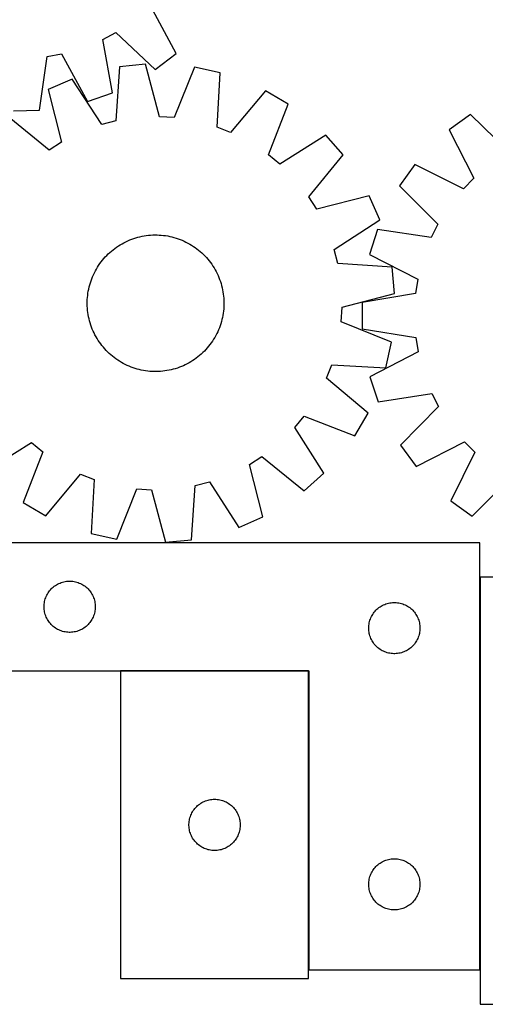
# Model space of a CAD drawing. Header units: millimetres. Extents: x 7 to 1493, y 8 to 2993.
# Tile 5 of 13: x 332 to 604, y 2113 to 2689. Entities that reach past the tile are written whole.
import ezdxf

# ---------------------------------------------------------------- set-up
doc = ezdxf.new("R2010")
doc.units = ezdxf.units.MM
doc.layers.add('COMMON', color=5, linetype='CONTINUOUS', true_color=0x0000ff)
doc.layers.add('CUT', color=7, linetype='CONTINUOUS', true_color=0x000000)

msp = doc.modelspace()

# ---------------------------------------------------------------- linework, layer by layer
at = {"layer": 'COMMON'}
for p, q in [((601.139439, 2363.023826), (601.139439, 2133.23664)), ((500.839438, 2308.13664), (390.839438, 2308.13664)), ((500.939439, 2133.23664), (500.939439, 2308.036639))]:
    msp.add_line(p, q, dxfattribs=at)
at = {"layer": 'CUT'}
for p, q in [((423.372715, 2669.529767), (408.407796, 2697.548082)), ((380.48064, 2677.867105), (388.021388, 2681.948341)), ((388.021388, 2681.948341), (411.153617, 2660.179676)), ((386.054989, 2646.59569), (380.48064, 2677.867105)), ((347.838581, 2667.77935), (356.27143, 2669.330616)), ((356.27143, 2669.330616), (371.544599, 2641.479134)), ((411.153617, 2660.179676), (423.372715, 2669.529767)), ((343.476703, 2636.315898), (347.838581, 2667.77935)), ((405.511098, 2663.271937), (390.196474, 2661.791116)), ((413.646105, 2632.566947), (405.511098, 2663.271937)), ((390.196474, 2661.791116), (388.095105, 2630.096337)), ((433.99741, 2661.54109), (422.204665, 2632.046923)), ((449.020083, 2658.216956), (433.99741, 2661.54109)), ((447.26857, 2626.50092), (449.020083, 2658.216956)), ((362.56952, 2654.634494), (348.462046, 2648.49367)), ((379.794735, 2627.946168), (362.56952, 2654.634494)), ((348.462046, 2648.49367), (356.25775, 2617.700785)), ((371.544599, 2641.479134), (386.054989, 2646.59569)), ((475.577315, 2647.768068), (455.247548, 2623.361607)), ((488.837511, 2639.964368), (475.577315, 2647.768068)), ((477.370929, 2610.341872), (488.837511, 2639.964368)), ((328.095399, 2635.933722), (343.476703, 2636.315898)), ((595.551395, 2633.952859), (583.140285, 2624.859185)), ((618.225406, 2611.70732), (595.551395, 2633.952859)), ((349.028068, 2613.090898), (324.398769, 2633.15012)), ((388.095105, 2630.096337), (379.794735, 2627.946168)), ((422.204665, 2632.046923), (413.646105, 2632.566947)), ((455.247548, 2623.361607), (447.26857, 2626.50092)), ((583.140285, 2624.859185), (597.518645, 2596.535387)), ((356.25775, 2617.700785), (349.028068, 2613.090898)), ((510.866056, 2621.820249), (483.989287, 2604.890569)), ((521.065775, 2610.300863), (510.866056, 2621.820249)), ((483.989287, 2604.890569), (477.370929, 2610.341872)), ((501.006554, 2585.671564), (521.065775, 2610.300863)), ((563.041582, 2604.598189), (554.048015, 2592.114347)), ((591.480098, 2590.44808), (563.041582, 2604.598189)), ((597.518645, 2596.535387), (591.480098, 2590.44808)), ((554.048015, 2592.114347), (576.475183, 2569.619973)), ((505.616441, 2578.441881), (501.006554, 2585.671564)), ((536.409326, 2586.237586), (505.616441, 2578.441881)), ((542.550149, 2572.130112), (536.409326, 2586.237586)), ((515.861824, 2554.904897), (542.550149, 2572.130112)), ((541.194005, 2566.634154), (536.498333, 2551.98215)), ((572.613264, 2561.964585), (541.194005, 2566.634154)), ((576.475183, 2569.619973), (572.613264, 2561.964585)), ((392.792542, 2558.848877), (393.915406, 2559.412955)), ((393.915406, 2559.412955), (395.055434, 2559.941484)), ((395.055434, 2559.941484), (396.2115, 2560.433943)), ((396.2115, 2560.433943), (397.382465, 2560.889847)), ((397.382465, 2560.889847), (398.567173, 2561.308744)), ((398.567173, 2561.308744), (399.764454, 2561.690223)), ((399.764454, 2561.690223), (400.973126, 2562.033905)), ((400.973126, 2562.033905), (402.191997, 2562.339453)), ((402.191997, 2562.339453), (403.419865, 2562.606564)), ((403.419865, 2562.606564), (404.655517, 2562.834975)), ((404.655517, 2562.834975), (405.897733, 2563.02446)), ((405.897733, 2563.02446), (407.145289, 2563.174834)), ((407.145289, 2563.174834), (408.396952, 2563.285946)), ((408.396952, 2563.285946), (409.651488, 2563.357688)), ((409.651488, 2563.357688), (410.907658, 2563.389988)), ((410.907658, 2563.389988), (412.164223, 2563.382815)), ((412.164223, 2563.382815), (413.419942, 2563.336177)), ((413.419942, 2563.336177), (414.673577, 2563.250118)), ((414.673577, 2563.250118), (415.923891, 2563.124723)), ((415.923891, 2563.124723), (417.169648, 2562.960118)), ((417.169648, 2562.960118), (418.409621, 2562.756463)), ((418.409621, 2562.756463), (419.642584, 2562.513961)), ((419.642584, 2562.513961), (420.867322, 2562.23285)), ((420.867322, 2562.23285), (422.082626, 2561.913407)), ((422.082626, 2561.913407), (423.287296, 2561.555949)), ((423.287296, 2561.555949), (424.480144, 2561.160827)), ((424.480144, 2561.160827), (425.659992, 2560.728433)), ((425.659992, 2560.728433), (426.825676, 2560.259191)), ((426.825676, 2560.259191), (427.976046, 2559.753566)), ((427.976046, 2559.753566), (429.109966, 2559.212057)), ((429.109966, 2559.212057), (430.226317, 2558.635197)), ((384.556458, 2553.130415), (385.503765, 2553.956016)), ((385.503765, 2553.956016), (386.476537, 2554.751454)), ((386.476537, 2554.751454), (387.473814, 2555.515944)), ((387.473814, 2555.515944), (388.494612, 2556.248732)), ((388.494612, 2556.248732), (389.537924, 2556.949093)), ((389.537924, 2556.949093), (390.602721, 2557.616338)), ((390.602721, 2557.616338), (391.68795, 2558.249808)), ((391.68795, 2558.249808), (392.792542, 2558.848877)), ((430.226317, 2558.635197), (431.323998, 2558.023557)), ((431.323998, 2558.023557), (432.401925, 2557.37774)), ((432.401925, 2557.37774), (433.459034, 2556.698382)), ((433.459034, 2556.698382), (434.494283, 2555.986156)), ((434.494283, 2555.986156), (435.506649, 2555.241762)), ((435.506649, 2555.241762), (436.495134, 2554.465937)), ((436.495134, 2554.465937), (437.458762, 2553.659446)), ((437.458762, 2553.659446), (438.396582, 2552.823084)), ((518.011992, 2546.604527), (515.861824, 2554.904897)), ((378.713476, 2546.578627), (379.457869, 2547.590994)), ((379.457869, 2547.590994), (380.233694, 2548.579479)), ((380.233694, 2548.579479), (381.040186, 2549.543106)), ((381.040186, 2549.543106), (381.876547, 2550.480926)), ((381.876547, 2550.480926), (382.741954, 2551.392013)), ((382.741954, 2551.392013), (383.635551, 2552.275466)), ((383.635551, 2552.275466), (384.556458, 2553.130415)), ((438.396582, 2552.823084), (439.307668, 2551.957678)), ((439.307668, 2551.957678), (440.191122, 2551.06408)), ((440.191122, 2551.06408), (441.046071, 2550.143174)), ((441.046071, 2550.143174), (441.871672, 2549.195867)), ((441.871672, 2549.195867), (442.66711, 2548.223095)), ((442.66711, 2548.223095), (443.4316, 2547.225818)), ((536.498333, 2551.98215), (564.778982, 2537.519105)), ((375.487575, 2541.19431), (376.064434, 2542.310661)), ((376.064434, 2542.310661), (376.676075, 2543.408342)), ((376.676075, 2543.408342), (377.321892, 2544.486269)), ((377.321892, 2544.486269), (378.001249, 2545.543379)), ((378.001249, 2545.543379), (378.713476, 2546.578627)), ((443.4316, 2547.225818), (444.164387, 2546.205019)), ((444.164387, 2546.205019), (444.864749, 2545.161707)), ((444.864749, 2545.161707), (445.531994, 2544.096911)), ((445.531994, 2544.096911), (446.165464, 2543.011682)), ((446.165464, 2543.011682), (446.764533, 2541.90709)), ((446.764533, 2541.90709), (447.328611, 2540.784226)), ((549.706771, 2544.503158), (518.011992, 2546.604527)), ((551.187592, 2529.188534), (549.706771, 2544.503158)), ((373.143683, 2535.371641), (373.538804, 2536.564489)), ((373.538804, 2536.564489), (373.971199, 2537.744337)), ((373.971199, 2537.744337), (374.440441, 2538.910021)), ((374.440441, 2538.910021), (374.946065, 2540.06039)), ((374.946065, 2540.06039), (375.487575, 2541.19431)), ((447.328611, 2540.784226), (447.85714, 2539.644198)), ((447.85714, 2539.644198), (448.349599, 2538.488131)), ((448.349599, 2538.488131), (448.805502, 2537.317166)), ((448.805502, 2537.317166), (449.2244, 2536.132459)), ((449.2244, 2536.132459), (449.605878, 2534.935178)), ((564.778982, 2537.519105), (563.471724, 2529.045)), ((371.739514, 2529.253993), (371.943168, 2530.493965)), ((371.943168, 2530.493965), (372.185671, 2531.726929)), ((372.185671, 2531.726929), (372.466782, 2532.951667)), ((372.466782, 2532.951667), (372.786224, 2534.166971)), ((372.786224, 2534.166971), (373.143683, 2535.371641)), ((449.605878, 2534.935178), (449.949561, 2533.726506)), ((449.949561, 2533.726506), (450.255108, 2532.507634)), ((450.255108, 2532.507634), (450.522219, 2531.279767)), ((450.522219, 2531.279767), (450.75063, 2530.044115)), ((371.316816, 2524.248567), (371.363455, 2525.504287)), ((371.363455, 2525.504287), (371.449514, 2526.757922)), ((371.449514, 2526.757922), (371.574908, 2528.008235)), ((371.574908, 2528.008235), (371.739514, 2529.253993)), ((450.75063, 2530.044115), (450.940116, 2528.801898)), ((450.940116, 2528.801898), (451.090489, 2527.554343)), ((451.090489, 2527.554343), (451.201601, 2526.30268)), ((451.201601, 2526.30268), (451.273343, 2525.048144)), ((451.273343, 2525.048144), (451.305644, 2523.791974)), ((520.482602, 2521.053527), (551.187592, 2529.188534)), ((563.471724, 2529.045), (532.147256, 2523.776939)), ((371.309644, 2522.992002), (371.316816, 2524.248567)), ((371.341944, 2521.735832), (371.309644, 2522.992002)), ((371.413686, 2520.481296), (371.341944, 2521.735832)), ((371.524798, 2519.229633), (371.413686, 2520.481296)), ((371.675171, 2517.982078), (371.524798, 2519.229633)), ((451.040379, 2518.775741), (450.875774, 2517.529983)), ((451.165773, 2520.026054), (451.040379, 2518.775741)), ((451.251832, 2521.279689), (451.165773, 2520.026054)), ((451.298471, 2522.535409), (451.251832, 2521.279689)), ((451.305644, 2523.791974), (451.298471, 2522.535409)), ((519.962579, 2512.494967), (520.482602, 2521.053527)), ((532.147256, 2523.776939), (532.209125, 2508.391013)), ((371.864657, 2516.739861), (371.675171, 2517.982078)), ((372.093068, 2515.504209), (371.864657, 2516.739861)), ((372.360179, 2514.276342), (372.093068, 2515.504209)), ((372.665727, 2513.05747), (372.360179, 2514.276342)), ((373.009409, 2511.848798), (372.665727, 2513.05747)), ((450.148505, 2513.832309), (449.829063, 2512.617005)), ((450.429617, 2515.057047), (450.148505, 2513.832309)), ((450.672119, 2516.290011), (450.429617, 2515.057047)), ((450.875774, 2517.529983), (450.672119, 2516.290011)), ((373.390887, 2510.651517), (373.009409, 2511.848798)), ((373.809785, 2509.46681), (373.390887, 2510.651517)), ((374.265688, 2508.295845), (373.809785, 2509.46681)), ((374.758148, 2507.139778), (374.265688, 2508.295845)), ((375.286677, 2505.99975), (374.758148, 2507.139778)), ((448.174847, 2507.873955), (447.669222, 2506.723586)), ((448.644088, 2509.039639), (448.174847, 2507.873955)), ((449.076483, 2510.219488), (448.644088, 2509.039639)), ((449.471605, 2511.412335), (449.076483, 2510.219488)), ((449.829063, 2512.617005), (449.471605, 2511.412335)), ((549.456746, 2500.702221), (519.962579, 2512.494967)), ((532.209125, 2508.391013), (563.574947, 2503.37504)), ((375.850754, 2504.876886), (375.286677, 2505.99975)), ((376.449824, 2503.772294), (375.850754, 2504.876886)), ((377.083293, 2502.687065), (376.449824, 2503.772294)), ((377.750538, 2501.622269), (377.083293, 2502.687065)), ((378.4509, 2500.578957), (377.750538, 2501.622269)), ((445.293395, 2502.297707), (444.614038, 2501.240597)), ((445.939213, 2503.375634), (445.293395, 2502.297707)), ((446.550853, 2504.473315), (445.939213, 2503.375634)), ((447.127712, 2505.589666), (446.550853, 2504.473315)), ((447.669222, 2506.723586), (447.127712, 2505.589666)), ((563.574947, 2503.37504), (564.950313, 2494.911723)), ((379.183688, 2499.558158), (378.4509, 2500.578957)), ((379.948177, 2498.560881), (379.183688, 2499.558158)), ((380.743615, 2497.588109), (379.948177, 2498.560881)), ((381.569216, 2496.640802), (380.743615, 2497.588109)), ((382.424165, 2495.719896), (381.569216, 2496.640802)), ((383.307619, 2494.826298), (382.424165, 2495.719896)), ((440.73874, 2496.30305), (439.873333, 2495.391964)), ((441.575102, 2497.24087), (440.73874, 2496.30305)), ((442.381593, 2498.204498), (441.575102, 2497.24087)), ((443.157418, 2499.192982), (442.381593, 2498.204498)), ((443.901811, 2500.205349), (443.157418, 2499.192982)), ((444.614038, 2501.240597), (443.901811, 2500.205349)), ((546.132611, 2485.679549), (549.456746, 2500.702221)), ((384.218705, 2493.960892), (383.307619, 2494.826298)), ((385.156525, 2493.12453), (384.218705, 2493.960892)), ((386.120153, 2492.318039), (385.156525, 2493.12453)), ((387.108638, 2491.542214), (386.120153, 2492.318039)), ((388.121004, 2490.797821), (387.108638, 2491.542214)), ((389.156253, 2490.085594), (388.121004, 2490.797821)), ((390.213363, 2489.406237), (389.156253, 2490.085594)), ((433.077363, 2489.834883), (432.012567, 2489.167638)), ((434.120675, 2490.535244), (433.077363, 2489.834883)), ((435.141473, 2491.268032), (434.120675, 2490.535244)), ((436.138751, 2492.032522), (435.141473, 2491.268032)), ((437.111523, 2492.82796), (436.138751, 2492.032522)), ((438.058829, 2493.653561), (437.111523, 2492.82796)), ((438.979736, 2494.50851), (438.058829, 2493.653561)), ((439.873333, 2495.391964), (438.979736, 2494.50851)), ((564.950313, 2494.911723), (536.786894, 2480.221706)), ((391.29129, 2488.760419), (390.213363, 2489.406237)), ((392.38897, 2488.148779), (391.29129, 2488.760419)), ((393.505321, 2487.571919), (392.38897, 2488.148779)), ((394.639241, 2487.03041), (393.505321, 2487.571919)), ((395.789611, 2486.524785), (394.639241, 2487.03041)), ((396.955295, 2486.055544), (395.789611, 2486.524785)), ((398.135143, 2485.623149), (396.955295, 2486.055544)), ((399.327991, 2485.228027), (398.135143, 2485.623149)), ((400.532661, 2484.870569), (399.327991, 2485.228027)), ((401.747965, 2484.551126), (400.532661, 2484.870569)), ((402.972703, 2484.270015), (401.747965, 2484.551126)), ((404.205667, 2484.027513), (402.972703, 2484.270015)), ((419.195422, 2484.177412), (417.959771, 2483.949001)), ((420.42329, 2484.444523), (419.195422, 2484.177412)), ((421.642161, 2484.750071), (420.42329, 2484.444523)), ((422.850834, 2485.093754), (421.642161, 2484.750071)), ((424.048114, 2485.475232), (422.850834, 2485.093754)), ((425.232822, 2485.894129), (424.048114, 2485.475232)), ((426.403787, 2486.350033), (425.232822, 2485.894129)), ((427.559854, 2486.842492), (426.403787, 2486.350033)), ((428.699882, 2487.371021), (427.559854, 2486.842492)), ((429.822746, 2487.935099), (428.699882, 2487.371021)), ((430.927337, 2488.534168), (429.822746, 2487.935099)), ((432.012567, 2489.167638), (430.927337, 2488.534168)), ((511.277263, 2479.452084), (514.416575, 2487.431062)), ((514.416575, 2487.431062), (546.132611, 2485.679549)), ((405.445639, 2483.823858), (404.205667, 2484.027513)), ((406.691397, 2483.659253), (405.445639, 2483.823858)), ((407.94171, 2483.533858), (406.691397, 2483.659253)), ((409.195345, 2483.4478), (407.94171, 2483.533858)), ((410.451064, 2483.401161), (409.195345, 2483.4478)), ((411.707629, 2483.393988), (410.451064, 2483.401161)), ((412.9638, 2483.426288), (411.707629, 2483.393988)), ((414.218335, 2483.49803), (412.9638, 2483.426288)), ((415.469999, 2483.609142), (414.218335, 2483.49803)), ((416.717554, 2483.759516), (415.469999, 2483.609142)), ((417.959771, 2483.949001), (416.717554, 2483.759516)), ((535.683724, 2459.122317), (511.277263, 2479.452084)), ((536.786894, 2480.221706), (541.600248, 2465.607939)), ((541.600248, 2465.607939), (572.980938, 2470.530038)), ((572.980938, 2470.530038), (576.904298, 2462.905956)), ((576.904298, 2462.905956), (554.65876, 2440.231945)), ((492.806224, 2450.710344), (498.257528, 2457.328703)), ((498.257528, 2457.328703), (527.880023, 2445.862121)), ((527.880023, 2445.862121), (535.683724, 2459.122317)), ((509.735905, 2423.833576), (492.806224, 2450.710344)), ((311.749232, 2424.963727), (338.626, 2441.893407)), ((338.626, 2441.893407), (345.244358, 2436.442104)), ((554.65876, 2440.231945), (563.752433, 2427.820835)), ((563.752433, 2427.820835), (592.076231, 2442.199195)), ((592.076231, 2442.199195), (598.163539, 2436.160648)), ((345.244358, 2436.442104), (333.777777, 2406.819608)), ((466.357537, 2429.083191), (473.587219, 2433.693078)), ((473.587219, 2433.693078), (498.216518, 2413.633856)), ((598.163539, 2436.160648), (584.01343, 2407.722132)), ((474.153242, 2398.290306), (466.357537, 2429.083191)), ((347.037973, 2399.015908), (367.367739, 2423.422369)), ((367.367739, 2423.422369), (375.346717, 2420.283056)), ((498.216518, 2413.633856), (509.735905, 2423.833576)), ((596.497271, 2398.728565), (618.991646, 2421.155733)), ((375.346717, 2420.283056), (373.595205, 2388.56702)), ((432.418813, 2384.99286), (434.520182, 2416.687639)), ((434.520182, 2416.687639), (442.820552, 2418.837808)), ((442.820552, 2418.837808), (460.045767, 2392.149482)), ((388.617877, 2385.242886), (400.410623, 2414.737053)), ((400.410623, 2414.737053), (408.969182, 2414.217029)), ((408.969182, 2414.217029), (417.104189, 2383.512039)), ((333.777777, 2406.819608), (347.037973, 2399.015908)), ((584.01343, 2407.722132), (596.497271, 2398.728565)), ((460.045767, 2392.149482), (474.153242, 2398.290306)), ((373.595205, 2388.56702), (388.617877, 2385.242886)), ((601.039439, 2383.23664), (301.039439, 2383.23664)), ((417.104189, 2383.512039), (432.418813, 2384.99286)), ((601.039439, 2133.23664), (601.039439, 2383.23664)), ((701.23944, 2363.023826), (601.23944, 2363.023826)), ((601.23944, 2363.023826), (601.23944, 2113.023826)), ((350.850339, 2356.74492), (351.430541, 2357.254847)), ((351.430541, 2357.254847), (352.036225, 2357.734229)), ((352.036225, 2357.734229), (352.665783, 2358.181795)), ((352.665783, 2358.181795), (353.317547, 2358.596359)), ((353.317547, 2358.596359), (353.989788, 2358.976822)), ((353.989788, 2358.976822), (354.680723, 2359.322174)), ((354.680723, 2359.322174), (355.388521, 2359.631499)), ((355.388521, 2359.631499), (356.111303, 2359.903978)), ((356.111303, 2359.903978), (356.847155, 2360.138888)), ((356.847155, 2360.138888), (357.594123, 2360.335606)), ((357.594123, 2360.335606), (358.350228, 2360.493609)), ((358.350228, 2360.493609), (359.113464, 2360.61248)), ((359.113464, 2360.61248), (359.881807, 2360.691903)), ((359.881807, 2360.691903), (360.65322, 2360.731667)), ((360.65322, 2360.731667), (361.425658, 2360.731667)), ((361.425658, 2360.731667), (362.197071, 2360.691903)), ((362.197071, 2360.691903), (362.965414, 2360.61248)), ((362.965414, 2360.61248), (363.72865, 2360.493609)), ((363.72865, 2360.493609), (364.484755, 2360.335606)), ((364.484755, 2360.335606), (365.231724, 2360.138888)), ((365.231724, 2360.138888), (365.967575, 2359.903978)), ((365.967575, 2359.903978), (366.690357, 2359.631499)), ((366.690357, 2359.631499), (367.398155, 2359.322174)), ((367.398155, 2359.322174), (368.08909, 2358.976822)), ((368.08909, 2358.976822), (368.761331, 2358.596359)), ((368.761331, 2358.596359), (369.413095, 2358.181795)), ((369.413095, 2358.181795), (370.042653, 2357.734229)), ((370.042653, 2357.734229), (370.648337, 2357.254847)), ((370.648337, 2357.254847), (371.228539, 2356.74492)), ((347.003687, 2351.027921), (347.294685, 2351.743449)), ((347.294685, 2351.743449), (347.622133, 2352.443047)), ((347.622133, 2352.443047), (347.98516, 2353.124861)), ((347.98516, 2353.124861), (348.382806, 2353.787083)), ((348.382806, 2353.787083), (348.814014, 2354.427956)), ((348.814014, 2354.427956), (349.277642, 2355.045782)), ((349.277642, 2355.045782), (349.77246, 2355.638922)), ((349.77246, 2355.638922), (350.297156, 2356.205802)), ((350.297156, 2356.205802), (350.850339, 2356.74492)), ((371.228539, 2356.74492), (371.781722, 2356.205802)), ((371.781722, 2356.205802), (372.306418, 2355.638922)), ((372.306418, 2355.638922), (372.801236, 2355.045782)), ((372.801236, 2355.045782), (373.264864, 2354.427956)), ((373.264864, 2354.427956), (373.696072, 2353.787083)), ((373.696072, 2353.787083), (374.093718, 2353.124861)), ((374.093718, 2353.124861), (374.456745, 2352.443047)), ((374.456745, 2352.443047), (374.784193, 2351.743449)), ((374.784193, 2351.743449), (375.075191, 2351.027921)), ((346.039439, 2345.73664), (346.059328, 2346.508821)), ((346.059328, 2344.964459), (346.039439, 2345.73664)), ((346.059328, 2346.508821), (346.118941, 2347.278955)), ((346.118941, 2347.278955), (346.218121, 2348.044999)), ((346.218121, 2348.044999), (346.356604, 2348.804921)), ((346.356604, 2348.804921), (346.534023, 2349.556707)), ((346.534023, 2349.556707), (346.749908, 2350.298362)), ((346.749908, 2350.298362), (347.003687, 2351.027921)), ((375.075191, 2351.027921), (375.32897, 2350.298362)), ((375.32897, 2350.298362), (375.544855, 2349.556707)), ((375.544855, 2349.556707), (375.722274, 2348.804921)), ((375.722274, 2348.804921), (375.860757, 2348.044999)), ((375.860757, 2348.044999), (375.959937, 2347.278955)), ((375.959937, 2347.278955), (376.01955, 2346.508821)), ((376.01955, 2346.508821), (376.039439, 2345.73664)), ((376.039439, 2345.73664), (376.01955, 2344.964459)), ((542.665783, 2345.681795), (543.317547, 2346.096359)), ((543.317547, 2346.096359), (543.989788, 2346.476822)), ((543.989788, 2346.476822), (544.680723, 2346.822174)), ((544.680723, 2346.822174), (545.388521, 2347.131499)), ((545.388521, 2347.131499), (546.111303, 2347.403978)), ((546.111303, 2347.403978), (546.847155, 2347.638888)), ((546.847155, 2347.638888), (547.594123, 2347.835606)), ((547.594123, 2347.835606), (548.350228, 2347.993609)), ((548.350228, 2347.993609), (549.113464, 2348.11248)), ((549.113464, 2348.11248), (549.881807, 2348.191903)), ((549.881807, 2348.191903), (550.65322, 2348.231667)), ((550.65322, 2348.231667), (551.425658, 2348.231667)), ((551.425658, 2348.231667), (552.197071, 2348.191903)), ((552.197071, 2348.191903), (552.965414, 2348.11248)), ((552.965414, 2348.11248), (553.72865, 2347.993609)), ((553.72865, 2347.993609), (554.484755, 2347.835606)), ((554.484755, 2347.835606), (555.231724, 2347.638888)), ((555.231724, 2347.638888), (555.967575, 2347.403978)), ((555.967575, 2347.403978), (556.690357, 2347.131499)), ((556.690357, 2347.131499), (557.398155, 2346.822174)), ((557.398155, 2346.822174), (558.08909, 2346.476822)), ((558.08909, 2346.476822), (558.761331, 2346.096359)), ((558.761331, 2346.096359), (559.413095, 2345.681795)), ((346.118941, 2344.194325), (346.059328, 2344.964459)), ((346.218121, 2343.428281), (346.118941, 2344.194325)), ((346.356604, 2342.668359), (346.218121, 2343.428281)), ((346.534023, 2341.916573), (346.356604, 2342.668359)), ((346.749908, 2341.174917), (346.534023, 2341.916573)), ((347.003687, 2340.445359), (346.749908, 2341.174917)), ((347.294685, 2339.729831), (347.003687, 2340.445359)), ((375.075191, 2340.445359), (374.784193, 2339.729831)), ((375.32897, 2341.174917), (375.075191, 2340.445359)), ((375.544855, 2341.916573), (375.32897, 2341.174917)), ((375.722274, 2342.668359), (375.544855, 2341.916573)), ((375.860757, 2343.428281), (375.722274, 2342.668359)), ((375.959937, 2344.194325), (375.860757, 2343.428281)), ((376.01955, 2344.964459), (375.959937, 2344.194325)), ((537.622133, 2339.943047), (537.98516, 2340.624861)), ((537.98516, 2340.624861), (538.382806, 2341.287083)), ((538.382806, 2341.287083), (538.814014, 2341.927956)), ((538.814014, 2341.927956), (539.277642, 2342.545782)), ((539.277642, 2342.545782), (539.77246, 2343.138922)), ((539.77246, 2343.138922), (540.297156, 2343.705802)), ((540.297156, 2343.705802), (540.850339, 2344.24492)), ((540.850339, 2344.24492), (541.430541, 2344.754847)), ((541.430541, 2344.754847), (542.036225, 2345.234229)), ((542.036225, 2345.234229), (542.665783, 2345.681795)), ((559.413095, 2345.681795), (560.042653, 2345.234229)), ((560.042653, 2345.234229), (560.648337, 2344.754847)), ((560.648337, 2344.754847), (561.228539, 2344.24492)), ((561.228539, 2344.24492), (561.781722, 2343.705802)), ((561.781722, 2343.705802), (562.306418, 2343.138922)), ((562.306418, 2343.138922), (562.801236, 2342.545782)), ((562.801236, 2342.545782), (563.264864, 2341.927956)), ((563.264864, 2341.927956), (563.696072, 2341.287083)), ((563.696072, 2341.287083), (564.093718, 2340.624861)), ((564.093718, 2340.624861), (564.456745, 2339.943047)), ((347.622133, 2339.030233), (347.294685, 2339.729831)), ((347.98516, 2338.348419), (347.622133, 2339.030233)), ((348.382806, 2337.686197), (347.98516, 2338.348419)), ((348.814014, 2337.045323), (348.382806, 2337.686197)), ((349.277642, 2336.427498), (348.814014, 2337.045323)), ((349.77246, 2335.834358), (349.277642, 2336.427498)), ((350.297156, 2335.267478), (349.77246, 2335.834358)), ((350.850339, 2334.728359), (350.297156, 2335.267478)), ((351.430541, 2334.218433), (350.850339, 2334.728359)), ((352.036225, 2333.739051), (351.430541, 2334.218433)), ((370.648337, 2334.218433), (370.042653, 2333.739051)), ((371.228539, 2334.728359), (370.648337, 2334.218433)), ((371.781722, 2335.267478), (371.228539, 2334.728359)), ((372.306418, 2335.834358), (371.781722, 2335.267478)), ((372.801236, 2336.427498), (372.306418, 2335.834358)), ((373.264864, 2337.045323), (372.801236, 2336.427498)), ((373.696072, 2337.686197), (373.264864, 2337.045323)), ((374.093718, 2338.348419), (373.696072, 2337.686197)), ((374.456745, 2339.030233), (374.093718, 2338.348419)), ((374.784193, 2339.729831), (374.456745, 2339.030233)), ((536.059328, 2334.008821), (536.118941, 2334.778955)), ((536.118941, 2334.778955), (536.218121, 2335.544999)), ((536.218121, 2335.544999), (536.356604, 2336.304921)), ((536.356604, 2336.304921), (536.534023, 2337.056707)), ((536.534023, 2337.056707), (536.749908, 2337.798362)), ((536.749908, 2337.798362), (537.003687, 2338.527921)), ((537.003687, 2338.527921), (537.294685, 2339.243449)), ((537.294685, 2339.243449), (537.622133, 2339.943047)), ((564.456745, 2339.943047), (564.784193, 2339.243449)), ((564.784193, 2339.243449), (565.075191, 2338.527921)), ((565.075191, 2338.527921), (565.32897, 2337.798362)), ((565.32897, 2337.798362), (565.544855, 2337.056707)), ((565.544855, 2337.056707), (565.722274, 2336.304921)), ((565.722274, 2336.304921), (565.860757, 2335.544999)), ((565.860757, 2335.544999), (565.959937, 2334.778955)), ((565.959937, 2334.778955), (566.01955, 2334.008821)), ((352.665783, 2333.291485), (352.036225, 2333.739051)), ((353.317547, 2332.876921), (352.665783, 2333.291485)), ((353.989788, 2332.496458), (353.317547, 2332.876921)), ((354.680723, 2332.151106), (353.989788, 2332.496458)), ((355.388521, 2331.84178), (354.680723, 2332.151106)), ((356.111303, 2331.569302), (355.388521, 2331.84178)), ((356.847155, 2331.334392), (356.111303, 2331.569302)), ((357.594123, 2331.137674), (356.847155, 2331.334392)), ((358.350228, 2330.979671), (357.594123, 2331.137674)), ((359.113464, 2330.8608), (358.350228, 2330.979671)), ((359.881807, 2330.781377), (359.113464, 2330.8608)), ((360.65322, 2330.741613), (359.881807, 2330.781377)), ((361.425658, 2330.741613), (360.65322, 2330.741613)), ((362.197071, 2330.781377), (361.425658, 2330.741613)), ((362.965414, 2330.8608), (362.197071, 2330.781377)), ((363.72865, 2330.979671), (362.965414, 2330.8608)), ((364.484755, 2331.137674), (363.72865, 2330.979671)), ((365.231724, 2331.334392), (364.484755, 2331.137674)), ((365.967575, 2331.569302), (365.231724, 2331.334392)), ((366.690357, 2331.84178), (365.967575, 2331.569302)), ((367.398155, 2332.151106), (366.690357, 2331.84178)), ((368.08909, 2332.496458), (367.398155, 2332.151106)), ((368.761331, 2332.876921), (368.08909, 2332.496458)), ((369.413095, 2333.291485), (368.761331, 2332.876921)), ((370.042653, 2333.739051), (369.413095, 2333.291485)), ((536.039439, 2333.23664), (536.059328, 2334.008821)), ((536.059328, 2332.464459), (536.039439, 2333.23664)), ((536.118941, 2331.694325), (536.059328, 2332.464459)), ((536.218121, 2330.928281), (536.118941, 2331.694325)), ((536.356604, 2330.168359), (536.218121, 2330.928281)), ((536.534023, 2329.416573), (536.356604, 2330.168359)), ((536.749908, 2328.674917), (536.534023, 2329.416573)), ((537.003687, 2327.945359), (536.749908, 2328.674917)), ((565.32897, 2328.674917), (565.075191, 2327.945359)), ((565.544855, 2329.416573), (565.32897, 2328.674917)), ((565.722274, 2330.168359), (565.544855, 2329.416573)), ((565.860757, 2330.928281), (565.722274, 2330.168359)), ((565.959937, 2331.694325), (565.860757, 2330.928281)), ((566.01955, 2332.464459), (565.959937, 2331.694325)), ((566.01955, 2334.008821), (566.039439, 2333.23664)), ((566.039439, 2333.23664), (566.01955, 2332.464459)), ((537.294685, 2327.229831), (537.003687, 2327.945359)), ((537.622133, 2326.530233), (537.294685, 2327.229831)), ((537.98516, 2325.848419), (537.622133, 2326.530233)), ((538.382806, 2325.186197), (537.98516, 2325.848419)), ((538.814014, 2324.545323), (538.382806, 2325.186197)), ((539.277642, 2323.927498), (538.814014, 2324.545323)), ((539.77246, 2323.334358), (539.277642, 2323.927498)), ((540.297156, 2322.767478), (539.77246, 2323.334358)), ((540.850339, 2322.228359), (540.297156, 2322.767478)), ((561.781722, 2322.767478), (561.228539, 2322.228359)), ((562.306418, 2323.334358), (561.781722, 2322.767478)), ((562.801236, 2323.927498), (562.306418, 2323.334358)), ((563.264864, 2324.545323), (562.801236, 2323.927498)), ((563.696072, 2325.186197), (563.264864, 2324.545323)), ((564.093718, 2325.848419), (563.696072, 2325.186197)), ((564.456745, 2326.530233), (564.093718, 2325.848419)), ((564.784193, 2327.229831), (564.456745, 2326.530233)), ((565.075191, 2327.945359), (564.784193, 2327.229831)), ((541.430541, 2321.718433), (540.850339, 2322.228359)), ((542.036225, 2321.239051), (541.430541, 2321.718433)), ((542.665783, 2320.791485), (542.036225, 2321.239051)), ((543.317547, 2320.376921), (542.665783, 2320.791485)), ((543.989788, 2319.996458), (543.317547, 2320.376921)), ((544.680723, 2319.651106), (543.989788, 2319.996458)), ((545.388521, 2319.34178), (544.680723, 2319.651106)), ((546.111303, 2319.069302), (545.388521, 2319.34178)), ((546.847155, 2318.834392), (546.111303, 2319.069302)), ((547.594123, 2318.637674), (546.847155, 2318.834392)), ((548.350228, 2318.479671), (547.594123, 2318.637674)), ((549.113464, 2318.3608), (548.350228, 2318.479671)), ((549.881807, 2318.281377), (549.113464, 2318.3608)), ((550.65322, 2318.241613), (549.881807, 2318.281377)), ((551.425658, 2318.241613), (550.65322, 2318.241613)), ((552.197071, 2318.281377), (551.425658, 2318.241613)), ((552.965414, 2318.3608), (552.197071, 2318.281377)), ((553.72865, 2318.479671), (552.965414, 2318.3608)), ((554.484755, 2318.637674), (553.72865, 2318.479671)), ((555.231724, 2318.834392), (554.484755, 2318.637674)), ((555.967575, 2319.069302), (555.231724, 2318.834392)), ((556.690357, 2319.34178), (555.967575, 2319.069302)), ((557.398155, 2319.651106), (556.690357, 2319.34178)), ((558.08909, 2319.996458), (557.398155, 2319.651106)), ((558.761331, 2320.376921), (558.08909, 2319.996458)), ((559.413095, 2320.791485), (558.761331, 2320.376921)), ((560.042653, 2321.239051), (559.413095, 2320.791485)), ((560.648337, 2321.718433), (560.042653, 2321.239051)), ((561.228539, 2322.228359), (560.648337, 2321.718433)), ((301.039439, 2308.23664), (501.039439, 2308.23664)), ((390.839438, 2308.036639), (390.839438, 2128.036639)), ((500.839438, 2308.036639), (390.839438, 2308.036639)), ((500.839438, 2128.036639), (500.839438, 2308.036639)), ((501.039439, 2308.23664), (501.039439, 2133.23664)), ((437.148122, 2230.262064), (437.788995, 2230.693272)), ((437.788995, 2230.693272), (438.451217, 2231.090918)), ((438.451217, 2231.090918), (439.133031, 2231.453945)), ((439.133031, 2231.453945), (439.832629, 2231.781392)), ((439.832629, 2231.781392), (440.548157, 2232.072391)), ((440.548157, 2232.072391), (441.277716, 2232.32617)), ((441.277716, 2232.32617), (442.019371, 2232.542055)), ((442.019371, 2232.542055), (442.771157, 2232.719474)), ((442.771157, 2232.719474), (443.531079, 2232.857957)), ((443.531079, 2232.857957), (444.297123, 2232.957137)), ((444.297123, 2232.957137), (445.067257, 2233.01675)), ((445.067257, 2233.01675), (445.839438, 2233.036639)), ((445.839438, 2233.036639), (446.611619, 2233.01675)), ((446.611619, 2233.01675), (447.381753, 2232.957137)), ((447.381753, 2232.957137), (448.147797, 2232.857957)), ((448.147797, 2232.857957), (448.907719, 2232.719474)), ((448.907719, 2232.719474), (449.659505, 2232.542055)), ((449.659505, 2232.542055), (450.401161, 2232.32617)), ((450.401161, 2232.32617), (451.130719, 2232.072391)), ((451.130719, 2232.072391), (451.846247, 2231.781392)), ((451.846247, 2231.781392), (452.545845, 2231.453945)), ((452.545845, 2231.453945), (453.227659, 2231.090918)), ((453.227659, 2231.090918), (453.889881, 2230.693272)), ((453.889881, 2230.693272), (454.530755, 2230.262064)), ((432.253904, 2224.395355), (432.599256, 2225.08629)), ((432.599256, 2225.08629), (432.979719, 2225.758531)), ((432.979719, 2225.758531), (433.394283, 2226.410295)), ((433.394283, 2226.410295), (433.841849, 2227.039853)), ((433.841849, 2227.039853), (434.321231, 2227.645537)), ((434.321231, 2227.645537), (434.831158, 2228.225739)), ((434.831158, 2228.225739), (435.370276, 2228.778922)), ((435.370276, 2228.778922), (435.937156, 2229.303618)), ((435.937156, 2229.303618), (436.530296, 2229.798436)), ((436.530296, 2229.798436), (437.148122, 2230.262064)), ((454.530755, 2230.262064), (455.14858, 2229.798436)), ((455.14858, 2229.798436), (455.74172, 2229.303618)), ((455.74172, 2229.303618), (456.3086, 2228.778922)), ((456.3086, 2228.778922), (456.847719, 2228.225739)), ((456.847719, 2228.225739), (457.357645, 2227.645537)), ((457.357645, 2227.645537), (457.837027, 2227.039853)), ((457.837027, 2227.039853), (458.284593, 2226.410295)), ((458.284593, 2226.410295), (458.699157, 2225.758531)), ((458.699157, 2225.758531), (459.07962, 2225.08629)), ((459.07962, 2225.08629), (459.424972, 2224.395355)), ((430.844411, 2218.422858), (430.884175, 2219.194271)), ((430.884175, 2219.194271), (430.963598, 2219.962614)), ((430.963598, 2219.962614), (431.082469, 2220.72585)), ((431.082469, 2220.72585), (431.240472, 2221.481955)), ((431.240472, 2221.481955), (431.43719, 2222.228923)), ((431.43719, 2222.228923), (431.6721, 2222.964775)), ((431.6721, 2222.964775), (431.944579, 2223.687557)), ((431.944579, 2223.687557), (432.253904, 2224.395355)), ((459.424972, 2224.395355), (459.734298, 2223.687557)), ((459.734298, 2223.687557), (460.006776, 2222.964775)), ((460.006776, 2222.964775), (460.241686, 2222.228923)), ((460.241686, 2222.228923), (460.438404, 2221.481955)), ((460.438404, 2221.481955), (460.596407, 2220.72585)), ((460.596407, 2220.72585), (460.715278, 2219.962614)), ((460.715278, 2219.962614), (460.794701, 2219.194271)), ((460.794701, 2219.194271), (460.834465, 2218.422858)), ((430.844411, 2217.65042), (430.844411, 2218.422858)), ((430.884175, 2216.879007), (430.844411, 2217.65042)), ((430.963598, 2216.110664), (430.884175, 2216.879007)), ((431.082469, 2215.347428), (430.963598, 2216.110664)), ((431.240472, 2214.591323), (431.082469, 2215.347428)), ((431.43719, 2213.844354), (431.240472, 2214.591323)), ((431.6721, 2213.108503), (431.43719, 2213.844354)), ((460.241686, 2213.844354), (460.006776, 2213.108503)), ((460.438404, 2214.591323), (460.241686, 2213.844354)), ((460.596407, 2215.347428), (460.438404, 2214.591323)), ((460.715278, 2216.110664), (460.596407, 2215.347428)), ((460.794701, 2216.879007), (460.715278, 2216.110664)), ((460.834465, 2217.65042), (460.794701, 2216.879007)), ((460.834465, 2218.422858), (460.834465, 2217.65042)), ((431.944579, 2212.385721), (431.6721, 2213.108503)), ((432.253904, 2211.677923), (431.944579, 2212.385721)), ((432.599256, 2210.986988), (432.253904, 2211.677923)), ((432.979719, 2210.314747), (432.599256, 2210.986988)), ((433.394283, 2209.662983), (432.979719, 2210.314747)), ((433.841849, 2209.033425), (433.394283, 2209.662983)), ((434.321231, 2208.427741), (433.841849, 2209.033425)), ((434.831158, 2207.847539), (434.321231, 2208.427741)), ((435.370276, 2207.294356), (434.831158, 2207.847539)), ((456.847719, 2207.847539), (456.3086, 2207.294356)), ((457.357645, 2208.427741), (456.847719, 2207.847539)), ((457.837027, 2209.033425), (457.357645, 2208.427741)), ((458.284593, 2209.662983), (457.837027, 2209.033425)), ((458.699157, 2210.314747), (458.284593, 2209.662983)), ((459.07962, 2210.986988), (458.699157, 2210.314747)), ((459.424972, 2211.677923), (459.07962, 2210.986988)), ((459.734298, 2212.385721), (459.424972, 2211.677923)), ((460.006776, 2213.108503), (459.734298, 2212.385721)), ((435.937156, 2206.76966), (435.370276, 2207.294356)), ((436.530296, 2206.274842), (435.937156, 2206.76966)), ((437.148122, 2205.811214), (436.530296, 2206.274842)), ((437.788995, 2205.380006), (437.148122, 2205.811214)), ((438.451217, 2204.98236), (437.788995, 2205.380006)), ((439.133031, 2204.619333), (438.451217, 2204.98236)), ((439.832629, 2204.291885), (439.133031, 2204.619333)), ((440.548157, 2204.000887), (439.832629, 2204.291885)), ((441.277716, 2203.747108), (440.548157, 2204.000887)), ((442.019371, 2203.531223), (441.277716, 2203.747108)), ((442.771157, 2203.353804), (442.019371, 2203.531223)), ((443.531079, 2203.21532), (442.771157, 2203.353804)), ((444.297123, 2203.116141), (443.531079, 2203.21532)), ((445.067257, 2203.056528), (444.297123, 2203.116141)), ((445.839438, 2203.036639), (445.067257, 2203.056528)), ((446.611619, 2203.056528), (445.839438, 2203.036639)), ((447.381753, 2203.116141), (446.611619, 2203.056528)), ((448.147797, 2203.21532), (447.381753, 2203.116141)), ((448.907719, 2203.353804), (448.147797, 2203.21532)), ((449.659505, 2203.531223), (448.907719, 2203.353804)), ((450.401161, 2203.747108), (449.659505, 2203.531223)), ((451.130719, 2204.000887), (450.401161, 2203.747108)), ((451.846247, 2204.291885), (451.130719, 2204.000887)), ((452.545845, 2204.619333), (451.846247, 2204.291885)), ((453.227659, 2204.98236), (452.545845, 2204.619333)), ((453.889881, 2205.380006), (453.227659, 2204.98236)), ((454.530755, 2205.811214), (453.889881, 2205.380006)), ((455.14858, 2206.274842), (454.530755, 2205.811214)), ((455.74172, 2206.76966), (455.14858, 2206.274842)), ((456.3086, 2207.294356), (455.74172, 2206.76966)), ((542.665783, 2195.681795), (543.317547, 2196.096359)), ((543.317547, 2196.096359), (543.989788, 2196.476822)), ((543.989788, 2196.476822), (544.680723, 2196.822174)), ((544.680723, 2196.822174), (545.388521, 2197.131499)), ((545.388521, 2197.131499), (546.111303, 2197.403978)), ((546.111303, 2197.403978), (546.847155, 2197.638888)), ((546.847155, 2197.638888), (547.594123, 2197.835606)), ((547.594123, 2197.835606), (548.350228, 2197.993609)), ((548.350228, 2197.993609), (549.113464, 2198.11248)), ((549.113464, 2198.11248), (549.881807, 2198.191903)), ((549.881807, 2198.191903), (550.65322, 2198.231667)), ((550.65322, 2198.231667), (551.425658, 2198.231667)), ((551.425658, 2198.231667), (552.197071, 2198.191903)), ((552.197071, 2198.191903), (552.965414, 2198.11248)), ((552.965414, 2198.11248), (553.72865, 2197.993609)), ((553.72865, 2197.993609), (554.484755, 2197.835606)), ((554.484755, 2197.835606), (555.231724, 2197.638888)), ((555.231724, 2197.638888), (555.967575, 2197.403978)), ((555.967575, 2197.403978), (556.690357, 2197.131499)), ((556.690357, 2197.131499), (557.398155, 2196.822174)), ((557.398155, 2196.822174), (558.08909, 2196.476822)), ((558.08909, 2196.476822), (558.761331, 2196.096359)), ((558.761331, 2196.096359), (559.413095, 2195.681795)), ((537.622133, 2189.943047), (537.98516, 2190.624861)), ((537.98516, 2190.624861), (538.382806, 2191.287083)), ((538.382806, 2191.287083), (538.814014, 2191.927956)), ((538.814014, 2191.927956), (539.277642, 2192.545782)), ((539.277642, 2192.545782), (539.77246, 2193.138922)), ((539.77246, 2193.138922), (540.297156, 2193.705802)), ((540.297156, 2193.705802), (540.850339, 2194.24492)), ((540.850339, 2194.24492), (541.430541, 2194.754847)), ((541.430541, 2194.754847), (542.036225, 2195.234229)), ((542.036225, 2195.234229), (542.665783, 2195.681795)), ((559.413095, 2195.681795), (560.042653, 2195.234229)), ((560.042653, 2195.234229), (560.648337, 2194.754847)), ((560.648337, 2194.754847), (561.228539, 2194.24492)), ((561.228539, 2194.24492), (561.781722, 2193.705802)), ((561.781722, 2193.705802), (562.306418, 2193.138922)), ((562.306418, 2193.138922), (562.801236, 2192.545782)), ((562.801236, 2192.545782), (563.264864, 2191.927956)), ((563.264864, 2191.927956), (563.696072, 2191.287083)), ((563.696072, 2191.287083), (564.093718, 2190.624861)), ((564.093718, 2190.624861), (564.456745, 2189.943047)), ((536.059328, 2184.008821), (536.118941, 2184.778955)), ((536.118941, 2184.778955), (536.218121, 2185.544999)), ((536.218121, 2185.544999), (536.356604, 2186.304921)), ((536.356604, 2186.304921), (536.534023, 2187.056707)), ((536.534023, 2187.056707), (536.749908, 2187.798362)), ((536.749908, 2187.798362), (537.003687, 2188.527921)), ((537.003687, 2188.527921), (537.294685, 2189.243449)), ((537.294685, 2189.243449), (537.622133, 2189.943047)), ((564.456745, 2189.943047), (564.784193, 2189.243449)), ((564.784193, 2189.243449), (565.075191, 2188.527921)), ((565.075191, 2188.527921), (565.32897, 2187.798362)), ((565.32897, 2187.798362), (565.544855, 2187.056707)), ((565.544855, 2187.056707), (565.722274, 2186.304921)), ((565.722274, 2186.304921), (565.860757, 2185.544999)), ((565.860757, 2185.544999), (565.959937, 2184.778955)), ((565.959937, 2184.778955), (566.01955, 2184.008821)), ((536.039439, 2183.23664), (536.059328, 2184.008821)), ((536.059328, 2182.464459), (536.039439, 2183.23664)), ((536.118941, 2181.694325), (536.059328, 2182.464459)), ((536.218121, 2180.928281), (536.118941, 2181.694325)), ((536.356604, 2180.168359), (536.218121, 2180.928281)), ((536.534023, 2179.416573), (536.356604, 2180.168359)), ((536.749908, 2178.674917), (536.534023, 2179.416573)), ((537.003687, 2177.945359), (536.749908, 2178.674917)), ((565.32897, 2178.674917), (565.075191, 2177.945359)), ((565.544855, 2179.416573), (565.32897, 2178.674917)), ((565.722274, 2180.168359), (565.544855, 2179.416573)), ((565.860757, 2180.928281), (565.722274, 2180.168359)), ((565.959937, 2181.694325), (565.860757, 2180.928281)), ((566.01955, 2182.464459), (565.959937, 2181.694325)), ((566.01955, 2184.008821), (566.039439, 2183.23664)), ((566.039439, 2183.23664), (566.01955, 2182.464459)), ((537.294685, 2177.229831), (537.003687, 2177.945359)), ((537.622133, 2176.530233), (537.294685, 2177.229831)), ((537.98516, 2175.848419), (537.622133, 2176.530233)), ((538.382806, 2175.186197), (537.98516, 2175.848419)), ((538.814014, 2174.545323), (538.382806, 2175.186197)), ((539.277642, 2173.927498), (538.814014, 2174.545323)), ((539.77246, 2173.334358), (539.277642, 2173.927498)), ((540.297156, 2172.767478), (539.77246, 2173.334358)), ((562.306418, 2173.334358), (561.781722, 2172.767478)), ((562.801236, 2173.927498), (562.306418, 2173.334358)), ((563.264864, 2174.545323), (562.801236, 2173.927498)), ((563.696072, 2175.186197), (563.264864, 2174.545323)), ((564.093718, 2175.848419), (563.696072, 2175.186197)), ((564.456745, 2176.530233), (564.093718, 2175.848419)), ((564.784193, 2177.229831), (564.456745, 2176.530233)), ((565.075191, 2177.945359), (564.784193, 2177.229831)), ((540.850339, 2172.228359), (540.297156, 2172.767478)), ((541.430541, 2171.718433), (540.850339, 2172.228359)), ((542.036225, 2171.239051), (541.430541, 2171.718433)), ((542.665783, 2170.791485), (542.036225, 2171.239051)), ((543.317547, 2170.376921), (542.665783, 2170.791485)), ((543.989788, 2169.996458), (543.317547, 2170.376921)), ((544.680723, 2169.651106), (543.989788, 2169.996458)), ((545.388521, 2169.34178), (544.680723, 2169.651106)), ((546.111303, 2169.069302), (545.388521, 2169.34178)), ((546.847155, 2168.834392), (546.111303, 2169.069302)), ((547.594123, 2168.637674), (546.847155, 2168.834392)), ((548.350228, 2168.479671), (547.594123, 2168.637674)), ((549.113464, 2168.3608), (548.350228, 2168.479671)), ((549.881807, 2168.281377), (549.113464, 2168.3608)), ((550.65322, 2168.241613), (549.881807, 2168.281377)), ((551.425658, 2168.241613), (550.65322, 2168.241613)), ((552.197071, 2168.281377), (551.425658, 2168.241613)), ((552.965414, 2168.3608), (552.197071, 2168.281377)), ((553.72865, 2168.479671), (552.965414, 2168.3608)), ((554.484755, 2168.637674), (553.72865, 2168.479671)), ((555.231724, 2168.834392), (554.484755, 2168.637674)), ((555.967575, 2169.069302), (555.231724, 2168.834392)), ((556.690357, 2169.34178), (555.967575, 2169.069302)), ((557.398155, 2169.651106), (556.690357, 2169.34178)), ((558.08909, 2169.996458), (557.398155, 2169.651106)), ((558.761331, 2170.376921), (558.08909, 2169.996458)), ((559.413095, 2170.791485), (558.761331, 2170.376921)), ((560.042653, 2171.239051), (559.413095, 2170.791485)), ((560.648337, 2171.718433), (560.042653, 2171.239051)), ((561.228539, 2172.228359), (560.648337, 2171.718433)), ((561.781722, 2172.767478), (561.228539, 2172.228359)), ((501.039439, 2133.23664), (601.039439, 2133.23664)), ((390.839438, 2128.036639), (500.839438, 2128.036639)), ((601.23944, 2113.023826), (901.23944, 2113.023826))]:
    msp.add_line(p, q, dxfattribs=at)

doc.saveas('drawing.dxf')
